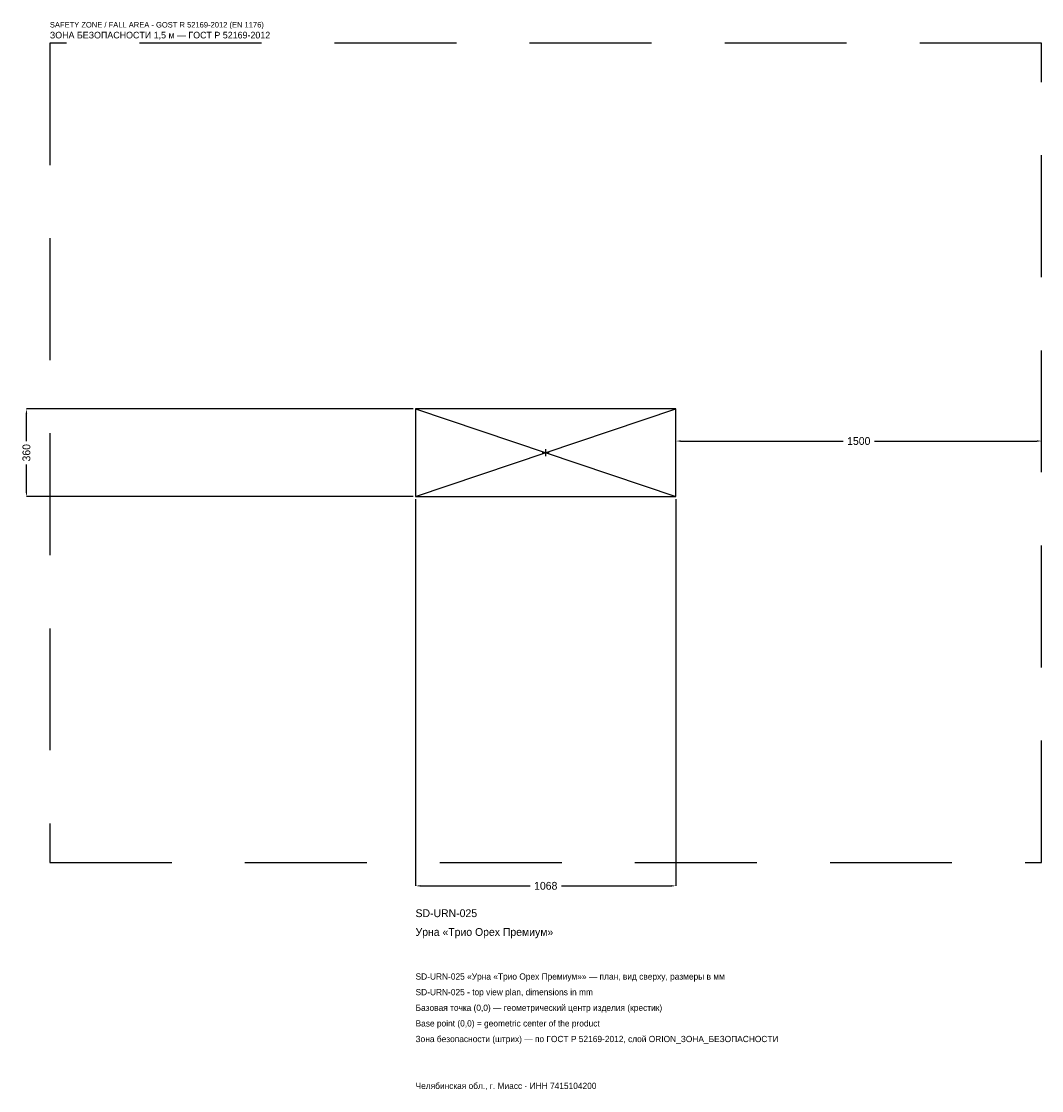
# Model space of a CAD drawing. Header units: metres. Extents: x -2151 to 2034, y -2616 to 1769.
import ezdxf

# ---------------------------------------------------------------- set-up
doc = ezdxf.new("R2010")
doc.units = ezdxf.units.M
doc.linetypes.add('DASHED', pattern=[800, 500, -300])
for name, color, linetype in [('ORION_ДАННЫЕ', 3, 'Continuous'), ('ORION_ЗОНА_БЕЗОПАСНОСТИ', 1, 'Continuous'), ('ORION_КОНТУР', 7, 'Continuous'), ('ORION_РАЗМЕРЫ', 8, 'Continuous')]:
    doc.layers.add(name, color=color, linetype=linetype)
doc.dimstyles.new('ORION', dxfattribs={"dimtxt": 32.04, "dimasz": 19.224, "dimexe": 1.25, "dimexo": 9.612, "dimtad": 1, "dimdec": 0, "dimcen": 2.5, "dimazin": 3, "dimtfac": 1, "dimtmove": 0, "dimatfit": 3, "dimarcsym": 0})

# ---------------------------------------------------------------- blocks, each defined once
blk = doc.blocks.new('_CLOSEDFILLED')
at = {"color": 0, "linetype": 'BYBLOCK'}
blk.add_solid([(-1, 0.16), (0, 0), (-1, -0.16)], dxfattribs=at)
blk = doc.blocks.new('*D1')
for p, q in [((-534, -189.612), (-534, -1776.12)), ((534, -189.612), (534, -1776.12)), ((-514.776, -1776.12), (-64.08, -1776.12)), ((64.08, -1776.12), (514.776, -1776.12))]:
    blk.add_line(p, q)
at = {"layer": 'Defpoints'}
for p in [(-534, -180), (534, -180), (-534, -1776.12)]:
    blk.add_point(p, dxfattribs=at)
at = {"layer": 'ORION_РАЗМЕРЫ', "xscale": 19.224, "yscale": 19.224, "rotation": 180}
blk.add_blockref('_CLOSEDFILLED', (-534, -1776.12), dxfattribs=at)
at = {"layer": 'ORION_РАЗМЕРЫ', "xscale": 19.224, "yscale": 19.224}
blk.add_blockref('_CLOSEDFILLED', (534, -1776.12), dxfattribs=at)
at = {"layer": 'ORION_РАЗМЕРЫ', "insert": (0, -1776.12), "char_height": 32.04, "attachment_point": 5}
blk.add_mtext('1068', dxfattribs=at)
blk = doc.blocks.new('*D2')
for p, q in [((-543.612, 180), (-2130.12, 180)), ((-2130.12, 48.06), (-2130.12, 160.776)), ((-2130.12, -160.776), (-2130.12, -48.06)), ((-543.612, -180), (-2130.12, -180))]:
    blk.add_line(p, q)
at = {"layer": 'Defpoints'}
for p in [(-534, 180), (-2130.12, -180), (-534, -180)]:
    blk.add_point(p, dxfattribs=at)
at = {"layer": 'ORION_РАЗМЕРЫ', "xscale": 19.224, "yscale": 19.224}
for p, rotation in [((-2130.12, 180), 90), ((-2130.12, -180), 270)]:
    blk.add_blockref('_CLOSEDFILLED', p, dxfattribs=dict(at, rotation=rotation))
at = {"layer": 'ORION_РАЗМЕРЫ', "insert": (-2130.12, 0), "char_height": 32.04, "attachment_point": 5, "rotation": 90}
blk.add_mtext('360', dxfattribs=at)
blk = doc.blocks.new('*D3')
for p, q in [((534, 9.612), (534, 48.06)), ((553.224, 48.06), (1219.92, 48.06)), ((1348.08, 48.06), (2014.776, 48.06)), ((2034, 9.612), (2034, 48.06))]:
    blk.add_line(p, q)
at = {"layer": 'Defpoints'}
for p in [(534, 48.06), (534, 0), (2034, 0)]:
    blk.add_point(p, dxfattribs=at)
at = {"layer": 'ORION_РАЗМЕРЫ', "xscale": 19.224, "yscale": 19.224, "rotation": 180}
blk.add_blockref('_CLOSEDFILLED', (534, 48.06), dxfattribs=at)
at = {"layer": 'ORION_РАЗМЕРЫ', "xscale": 19.224, "yscale": 19.224}
blk.add_blockref('_CLOSEDFILLED', (2034, 48.06), dxfattribs=at)
at = {"layer": 'ORION_РАЗМЕРЫ', "insert": (1284, 48.06), "char_height": 32.04, "attachment_point": 5}
blk.add_mtext('1500', dxfattribs=at)
blk = doc.blocks.new('ОРИОН SD-URN-025 Урна Трио Орех Премиум')
at = {"layer": 'ORION_ЗОНА_БЕЗОПАСНОСТИ', "linetype": 'DASHED'}
blk.add_lwpolyline([(-2034, -1680), (2034, -1680), (2034, 1680), (-2034, 1680)], close=True, dxfattribs=at)
at = {"layer": 'ORION_КОНТУР'}
for p, q in [((-534, -180), (534, 180)), ((-534, 180), (534, -180))]:
    blk.add_line(p, q, dxfattribs=at)
blk.add_lwpolyline([(-534, -180), (534, -180), (534, 180), (-534, 180)], close=True, dxfattribs=at)
at = {"layer": 'ORION_РАЗМЕРЫ'}
for p, q in [((-14.4, 0), (14.4, 0)), ((0, -14.4), (0, 14.4))]:
    blk.add_line(p, q, dxfattribs=at)
at = {"layer": 'ORION_ДАННЫЕ'}
for tag, p in [('АРТИКУЛ', (-534, -1904.28)), ('НАИМЕНОВАНИЕ', (-534, -1981.176))]:
    blk.add_attdef(tag, p, '', height=32.04, dxfattribs=at)
at = {"layer": 'ORION_ДАННЫЕ', "flags": 1}
for tag, p in [('ПРОИЗВОДИТЕЛЬ', (-534, -2058.072)), ('ТЕЛЕФОН', (-534, -2134.968)), ('САЙТ', (-534, -2288.76)), ('АДРЕС', (-534, -2365.656)), ('РЕКВИЗИТЫ', (-534, -2442.552)), ('ГАБАРИТЫ', (-534, -2519.448)), ('ЗОНА_БЕЗОПАСНОСТИ', (-534, -2596.344))]:
    blk.add_attdef(tag, p, '', height=32.04, dxfattribs=at)
at = {"layer": 'ORION_ЗОНА_БЕЗОПАСНОСТИ', "color": 1}
for s, height, p in [('SAFETY ZONE / FALL AREA - GOST R 52169-2012 (EN 1176)', 22.428, (-2034, 1744.08)), ('ЗОНА БЕЗОПАСНОСТИ 1,5 м — ГОСТ Р 52169-2012', 27.234, (-2034, 1699.224))]:
    blk.add_text(s, height=height, dxfattribs=at).set_placement(p)
at = {"layer": 'ORION_РАЗМЕРЫ'}
dim = blk.add_linear_dim(base=(-2130.12, -180), p1=(-534, -180), p2=(-534, 180), angle=90, dimstyle='ORION', dxfattribs=at)
dim.commit()
dim.dimension.update_dxf_attribs({"geometry": '*D2', "text_midpoint": (-2130.12, 0)})
for base, p1, p2, picture, middle in [((534, 48.06), (534, 0), (2034, 0), '*D3', (1284, 48.06)), ((-534, -1776.12), (-534, -180), (534, -180), '*D1', (0, -1776.12))]:
    dim = blk.add_linear_dim(base=base, p1=p1, p2=p2, dimstyle='ORION', dxfattribs=at)
    dim.commit()
    dim.dimension.update_dxf_attribs({"geometry": picture, "text_midpoint": middle})

msp = doc.modelspace()

# ---------------------------------------------------------------- block references
msp.add_blockref('ОРИОН SD-URN-025 Урна Трио Орех Премиум', (0, 0)).add_auto_attribs({'АРТИКУЛ': 'SD-URN-025', 'НАИМЕНОВАНИЕ': 'Урна «Трио Орех Премиум»'})

# ---------------------------------------------------------------- texts
at = {"layer": 'ORION_ДАННЫЕ', "color": 3}
for s, p in [('SD-URN-025 «Урна «Трио Орех Премиум»» — план, вид сверху, размеры в мм', (-534, -2160.6)), ('SD-URN-025 - top view plan, dimensions in mm', (-534, -2224.68)), ('Челябинская обл., г. Миасс · ИНН 7415104200', (-534, -2609.16))]:
    msp.add_text(s, height=25.632, dxfattribs=at).set_placement(p)
at = {"layer": 'ORION_ДАННЫЕ', "color": 7}
for s, p in [('Базовая точка (0,0) — геометрический центр изделия (крестик)', (-534, -2288.76)), ('Base point (0,0) = geometric center of the product', (-534, -2352.84))]:
    msp.add_text(s, height=25.632, dxfattribs=at).set_placement(p)
at = {"layer": 'ORION_ДАННЫЕ', "color": 1}
msp.add_text('Зона безопасности (штрих) — по ГОСТ Р 52169-2012, слой ORION_ЗОНА_БЕЗОПАСНОСТИ', height=25.632, dxfattribs=at).set_placement((-534, -2416.92))

doc.saveas('drawing.dxf')
